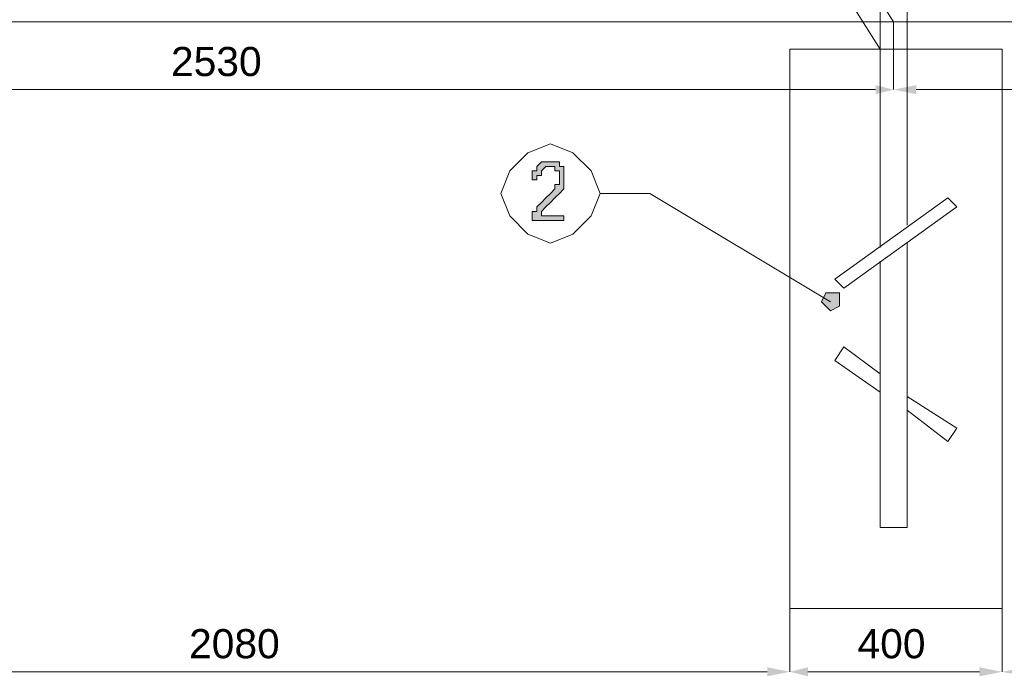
# Model space of a CAD drawing. Header units: millimetres. Extents: x 74583 to 75292, y 11361 to 11727.
# Tile 13 of 85: x 74927 to 74936, y 11688 to 11694. Entities that reach past the tile are written whole.
import ezdxf

# ---------------------------------------------------------------- set-up
doc = ezdxf.new("R2010")
doc.units = ezdxf.units.MM
doc.layers.add('C00-00-00', color=7, linetype='Continuous')
doc.styles.get("Standard").update_dxf_attribs({"font": 'ARIAL.TTF'})

msp = doc.modelspace()

# ---------------------------------------------------------------- hatches: boundary and pattern name
at = {"layer": 'C00-00-00'}
h = msp.add_hatch(color=256, dxfattribs=at)
h.dxf.hatch_style = 2
h.paths.add_polyline_path([(74935.0109, 11693.5573), (74935.0109, 11693.4726), (74935.1803, 11693.5149)])
h = msp.add_hatch(color=256, dxfattribs=at)
h.dxf.hatch_style = 2
h.paths.add_polyline_path([(74935.3919, 11693.5573), (74935.3919, 11693.4726), (74935.1803, 11693.5149)])
h = msp.add_hatch(color=256, dxfattribs=at)
h.dxf.hatch_style = 2
h.paths.add_polyline_path([(74932.0899, 11692.3296), (74932.0899, 11692.2873), (74931.7936, 11692.2873), (74931.7936, 11692.3296), (74931.7936, 11692.3719), (74931.8359, 11692.3719), (74931.8359, 11692.4143), (74931.8783, 11692.4566), (74931.9206, 11692.4989), (74931.9629, 11692.5413), (74932.0053, 11692.5836), (74932.0053, 11692.6259), (74932.0476, 11692.6259), (74932.0476, 11692.6683), (74932.0476, 11692.7106), (74932.0476, 11692.7529), (74932.0053, 11692.7529), (74932.0053, 11692.7953), (74931.9629, 11692.7953), (74931.9206, 11692.7953), (74931.8783, 11692.7529), (74931.8783, 11692.7106), (74931.8359, 11692.7106), (74931.8359, 11692.6683), (74931.7936, 11692.6683), (74931.7936, 11692.7106), (74931.7936, 11692.7529), (74931.8359, 11692.7529), (74931.8359, 11692.7953), (74931.8783, 11692.8376), (74931.9206, 11692.8376), (74931.9629, 11692.8376), (74932.0053, 11692.8376), (74932.0476, 11692.8376), (74932.0476, 11692.7953), (74932.0899, 11692.7953), (74932.0899, 11692.7529), (74932.0899, 11692.7106), (74932.0899, 11692.6683), (74932.0899, 11692.6259), (74932.0899, 11692.5836), (74932.0476, 11692.5413), (74932.0053, 11692.4989), (74931.9629, 11692.4566), (74931.9206, 11692.4143), (74931.8783, 11692.3719), (74931.8783, 11692.3296)])
h = msp.add_hatch(color=256, dxfattribs=at)
h.dxf.hatch_style = 2
h.paths.add_polyline_path([(74934.6723, 11691.5253), (74934.6723, 11691.6099), (74934.5876, 11691.6099), (74934.5453, 11691.6099), (74934.5029, 11691.5253), (74934.5453, 11691.4829), (74934.5876, 11691.4406), (74934.6723, 11691.4829)])
h = msp.add_hatch(color=256, dxfattribs=at)
h.dxf.hatch_style = 2
h.paths.add_polyline_path([(74933.9949, 11688.0963), (74933.9949, 11688.0116), (74934.2066, 11688.0539)])
h = msp.add_hatch(color=256, dxfattribs=at)
h.dxf.hatch_style = 2
h.paths.add_polyline_path([(74934.3759, 11688.0963), (74934.3759, 11688.0116), (74934.2066, 11688.0539)])
h = msp.add_hatch(color=256, dxfattribs=at)
h.dxf.hatch_style = 2
h.paths.add_polyline_path([(74935.9846, 11688.0963), (74935.9846, 11688.0116), (74936.1963, 11688.0539)])
h = msp.add_hatch(color=256, dxfattribs=at)
h.dxf.hatch_style = 2
h.paths.add_polyline_path([(74936.4079, 11688.0963), (74936.4079, 11688.0116), (74936.1963, 11688.0539)])

# ---------------------------------------------------------------- linework, layer by layer
at = {"layer": 'C00-00-00', "lineweight": 0}
for points in [[(74935.0533, 11692.0333), (74935.0533, 11714.3853)], [(74935.3073, 11692.2449), (74935.3073, 11714.3853)], [(74922.6919, 11713.9196), (74935.1803, 11694.1499)], [(74922.6919, 11713.4539), (74935.0533, 11693.8959)], [(74917.6966, 11694.1499), (74953.1296, 11694.1499)], [(74935.1803, 11694.1499), (74935.1803, 11693.5149)], [(74935.1803, 11694.1499), (74935.1803, 11693.5149)], [(74922.7766, 11693.5149), (74935.0109, 11693.5149)], [(74935.3919, 11693.5149), (74947.6263, 11693.5149)], [(74932.4286, 11692.5413), (74932.8943, 11692.5413)], [(74932.8943, 11692.5413), (74934.5876, 11691.5253)], [(74934.6299, 11691.7369), (74935.6883, 11692.4989)], [(74935.6883, 11692.4989), (74935.7729, 11692.4143)], [(74934.7146, 11691.6523), (74935.7729, 11692.4143)], [(74935.3073, 11689.4086), (74935.3073, 11692.0756)], [(74935.0533, 11689.4086), (74935.0533, 11691.9063)], [(74934.6299, 11691.7369), (74934.7146, 11691.6523)], [(74934.6299, 11690.9749), (74934.7146, 11691.1019)], [(74934.7146, 11691.1019), (74935.0533, 11690.8479)], [(74934.6299, 11690.9749), (74935.0533, 11690.6786)], [(74935.3073, 11690.6363), (74935.7729, 11690.3399)], [(74935.3073, 11690.5093), (74935.6883, 11690.2129)], [(74935.6883, 11690.2129), (74935.7729, 11690.3399)], [(74935.0533, 11689.4086), (74935.3073, 11689.4086)], [(74934.2066, 11688.6466), (74934.2066, 11688.0539)], [(74934.2066, 11688.6466), (74934.2066, 11688.0539)], [(74936.1963, 11688.6466), (74936.1963, 11688.0539)], [(74936.1963, 11688.6466), (74936.1963, 11688.0539)], [(74924.0466, 11688.0539), (74933.9949, 11688.0539)], [(74934.3759, 11688.0539), (74935.9846, 11688.0539)]]:
    msp.add_lwpolyline(points, dxfattribs=at)
for points in [[(74936.1963, 11688.6466), (74934.2066, 11688.6466), (74934.2066, 11693.8959), (74936.1963, 11693.8959)], [(74932.4286, 11692.5413), (74932.3439, 11692.7529), (74932.1746, 11692.9223), (74931.9629, 11693.0069), (74931.7513, 11692.9223), (74931.5819, 11692.7529), (74931.4973, 11692.5413), (74931.5819, 11692.3296), (74931.7513, 11692.1603), (74931.9629, 11692.0756), (74932.1746, 11692.1603), (74932.3439, 11692.3296)], [(74932.0899, 11692.3296), (74932.0899, 11692.2873), (74931.7936, 11692.2873), (74931.7936, 11692.3296), (74931.7936, 11692.3719), (74931.8359, 11692.3719), (74931.8359, 11692.4143), (74931.8783, 11692.4566), (74931.9206, 11692.4989), (74931.9629, 11692.5413), (74932.0053, 11692.5836), (74932.0053, 11692.6259), (74932.0476, 11692.6259), (74932.0476, 11692.6683), (74932.0476, 11692.7106), (74932.0476, 11692.7529), (74932.0053, 11692.7529), (74932.0053, 11692.7953), (74931.9629, 11692.7953), (74931.9206, 11692.7953), (74931.8783, 11692.7529), (74931.8783, 11692.7106), (74931.8359, 11692.7106), (74931.8359, 11692.6683), (74931.7936, 11692.6683), (74931.7936, 11692.7106), (74931.7936, 11692.7529), (74931.8359, 11692.7529), (74931.8359, 11692.7953), (74931.8783, 11692.8376), (74931.9206, 11692.8376), (74931.9629, 11692.8376), (74932.0053, 11692.8376), (74932.0476, 11692.8376), (74932.0476, 11692.7953), (74932.0899, 11692.7953), (74932.0899, 11692.7529), (74932.0899, 11692.7106), (74932.0899, 11692.6683), (74932.0899, 11692.6259), (74932.0899, 11692.5836), (74932.0476, 11692.5413), (74932.0053, 11692.4989), (74931.9629, 11692.4566), (74931.9206, 11692.4143), (74931.8783, 11692.3719), (74931.8783, 11692.3296)], [(74934.6723, 11691.5253), (74934.6723, 11691.6099), (74934.5876, 11691.6099), (74934.5453, 11691.6099), (74934.5029, 11691.5253), (74934.5453, 11691.4829), (74934.5876, 11691.4406), (74934.6723, 11691.4829)]]:
    msp.add_lwpolyline(points, close=True, dxfattribs=at)

# ---------------------------------------------------------------- texts
at = {"layer": 'C00-00-00', "char_height": 0.273498, "attachment_point": 1}
for s, insert in [('{\\fArial|b0|i0|c0;2530}', (74928.4069, 11693.9154)), ('{\\fArial|b0|i0|c0;2080}', (74928.5763, 11688.4544)), ('{\\fArial|b0|i0|c0;400}', (74934.8416, 11688.4544))]:
    msp.add_mtext(s, dxfattribs=dict(at, insert=insert))

doc.saveas('drawing.dxf')
